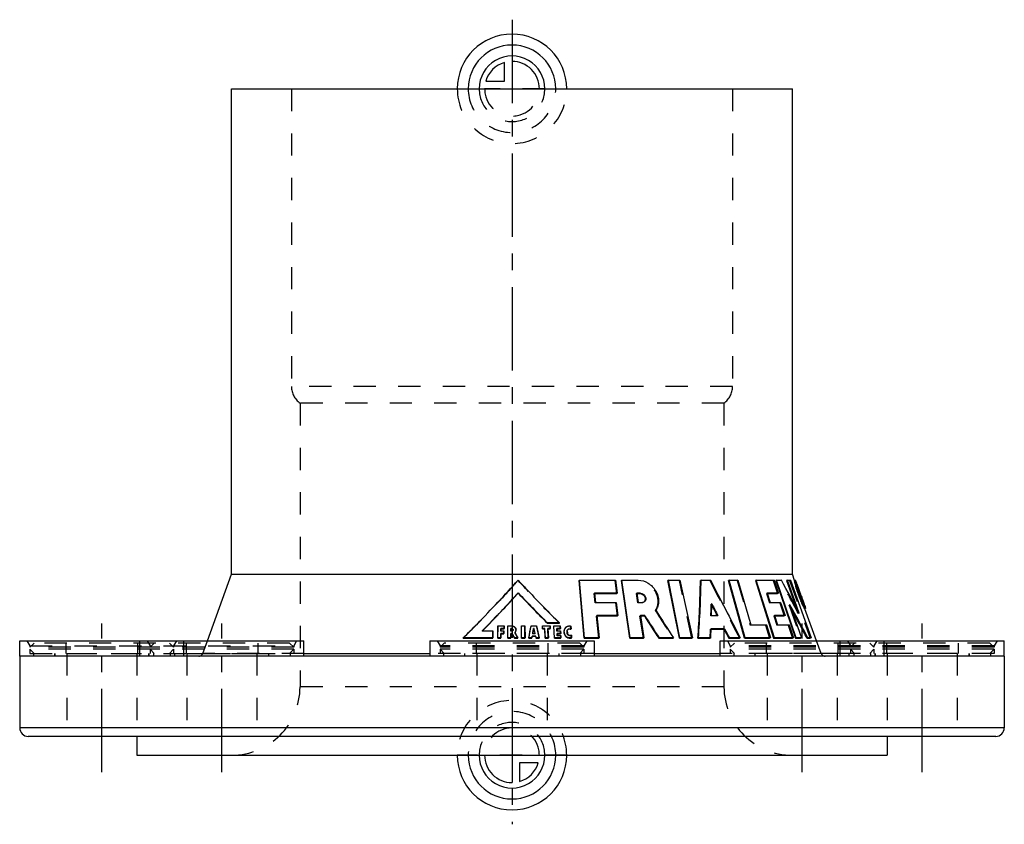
# Model space of a CAD drawing. Header units: millimetres. Extents: x 356 to 644, y 382 to 618.
import ezdxf

# ---------------------------------------------------------------- set-up
doc = ezdxf.new("R2010")
doc.units = ezdxf.units.MM
doc.header["$LTSCALE"] = 65.185185
doc.linetypes.add('CENTER', pattern=[0.6, 0.375, -0.075, 0.075, -0.075])
doc.linetypes.add('HIDDEN', pattern=[0.2, 0.1, -0.1])
for name, color, linetype in [('KOERPER', 7, 'CONTINUOUS'), ('KONST.EL_MIT_GEO', 7, 'CONTINUOUS'), ('KURVEN', 7, 'CONTINUOUS'), ('L1', 7, 'CONTINUOUS')]:
    doc.layers.add(name, color=color, linetype=linetype)

msp = doc.modelspace()

# ---------------------------------------------------------------- linework, layer by layer
at = {"layer": 'KOERPER', "color": 7, "linetype": 'Continuous'}
for p, q in [((418, 455.5), (418, 597.5)), ((418, 597.5), (582, 597.5)), ((582, 455.5), (582, 597.5)), ((410.9, 436), (418, 455.5)), ((418, 455.5), (582, 455.5)), ((582.67, 453.67), (582, 455.5)), ((519.76, 453.72), (519.69, 453.63)), ((521.15, 436.71), (519.69, 453.63)), ((532.14, 453.72), (532.04, 453.62)), ((534.42, 436.71), (532.04, 453.62)), ((545.73, 453.72), (545.58, 453.62)), ((548.97, 436.71), (545.58, 453.62)), ((555.31, 453.72), (555.12, 453.62)), ((563.51, 453.72), (563.3, 453.62)), ((568.01, 436.71), (563.3, 453.62)), ((571.44, 453.72), (571.2, 453.62)), ((571.2, 453.62), (576.51, 436.71)), ((577.41, 453.72), (577.16, 453.63)), ((577.16, 453.63), (582.91, 436.71)), ((580.57, 453.72), (580.33, 453.63)), ((580.33, 453.63), (583.13, 445.69)), ((501.79, 449.93), (501.8, 450.03)), ((524.13, 449.8), (530.64, 449.79)), ((530.74, 449.89), (530.64, 449.79)), ((536.52, 449.79), (537.43, 449.79)), ((537.55, 449.89), (537.43, 449.79)), ((574.71, 449.79), (577.69, 449.8)), ((577.93, 449.89), (577.69, 449.8)), ((583.46, 451.81), (583.37, 451.78)), ((583.75, 449.49), (583.76, 449.45)), ((585.08, 447.34), (585, 447.31)), ((589.1, 436), (585.69, 445.37)), ((510.34, 441.12), (510.37, 441.21)), ((510.34, 441.12), (513.88, 441.12)), ((513.88, 441.12), (513.92, 441.21)), ((524.82, 443.25), (530.84, 443.25)), ((530.94, 443.35), (530.84, 443.25)), ((537.55, 443.25), (538.74, 443.25)), ((538.86, 443.35), (538.74, 443.25)), ((576.82, 443.25), (579.61, 443.25)), ((579.86, 443.35), (579.61, 443.25)), ((494.43, 438.83), (494.42, 438.92)), ((496.74, 436.72), (496.76, 438.06)), ((496.76, 438.06), (496.75, 438.15)), ((496.76, 438.06), (497.63, 438.06)), ((496.77, 439.46), (496.77, 439.55)), ((496.77, 439.46), (497.72, 439.46)), ((497.64, 438.83), (497.63, 438.92)), ((497.63, 438.06), (497.63, 438.15)), ((497.72, 439.46), (497.71, 439.55)), ((499.68, 438.06), (499.68, 438.15)), ((499.68, 438.06), (500, 438.06)), ((499.68, 436.72), (499.68, 438.06)), ((499.69, 439.46), (499.94, 439.46)), ((499.94, 439.46), (499.94, 439.55)), ((500, 438.06), (500, 438.15)), ((502.76, 440.23), (502.77, 440.32)), ((506.31, 439.46), (506.43, 439.46)), ((506.43, 439.46), (506.53, 438.99)), ((506.44, 439.53), (506.45, 439.55)), ((508.9, 440.23), (508.93, 440.32)), ((508.93, 439.46), (508.9, 440.23)), ((508.93, 439.46), (508.95, 439.55)), ((508.93, 439.46), (509.62, 439.46)), ((509.62, 439.46), (509.65, 439.55)), ((509.73, 436.71), (509.62, 439.46)), ((510.49, 439.46), (511.18, 439.46)), ((511.18, 439.46), (511.21, 439.55)), ((512.22, 440.22), (512.26, 440.32)), ((512.4, 436.71), (512.22, 440.22)), ((513.17, 439.46), (514.13, 439.46)), ((513.24, 438.05), (514.21, 438.05)), ((514.13, 439.46), (514.17, 439.55)), ((514.21, 438.05), (514.25, 438.15)), ((515.25, 438.79), (515.29, 438.88)), ((515.29, 438.15), (515.25, 438.79)), ((515.29, 438.15), (515.33, 438.24)), ((517.22, 439.36), (517.27, 439.45)), ((558.25, 439.42), (561.99, 439.42)), ((562.19, 439.52), (561.99, 439.42)), ((356, 431.5), (356, 436)), ((356, 436), (439.15, 436)), ((391.15, 431.5), (391.15, 436)), ((439.15, 431.5), (439.15, 436)), ((476, 436), (524, 436)), ((476, 436), (476, 431.5)), ((485.75, 436.72), (485.71, 436.81)), ((485.75, 436.72), (494.38, 436.72)), ((494.38, 436.72), (494.37, 436.81)), ((495.85, 436.72), (495.84, 436.81)), ((495.85, 436.72), (496.74, 436.72)), ((496.74, 436.72), (496.73, 436.81)), ((498.8, 436.72), (498.79, 436.81)), ((498.8, 436.72), (499.68, 436.72)), ((499.68, 436.72), (499.68, 436.81)), ((500.72, 436.72), (500.72, 436.81)), ((500.72, 436.72), (501.69, 436.72)), ((501.69, 436.72), (501.7, 436.81)), ((502.8, 436.72), (502.81, 436.81)), ((502.8, 436.72), (503.8, 436.72)), ((503.8, 436.72), (503.81, 436.81)), ((504.9, 436.72), (504.92, 436.81)), ((504.9, 436.72), (505.8, 436.72)), ((505.8, 436.72), (505.91, 437.29)), ((505.8, 436.72), (505.81, 436.81)), ((505.91, 437.29), (505.92, 437.38)), ((505.91, 437.29), (506.91, 437.29)), ((506.91, 437.29), (506.93, 437.38)), ((506.91, 437.29), (507.04, 436.72)), ((507.04, 436.72), (507.06, 436.81)), ((507.04, 436.72), (507.93, 436.72)), ((507.93, 436.72), (507.95, 436.81)), ((509.73, 436.71), (509.76, 436.81)), ((509.73, 436.71), (510.61, 436.71)), ((510.61, 436.71), (510.64, 436.81)), ((512.4, 436.71), (512.43, 436.81)), ((512.4, 436.71), (514.29, 436.71)), ((514.29, 436.71), (514.33, 436.81)), ((517.4, 436.76), (517.45, 436.85)), ((521.22, 436.81), (521.15, 436.71)), ((521.15, 436.71), (525.42, 436.71)), ((524, 436), (524, 431.5)), ((525.49, 436.81), (525.42, 436.71)), ((534.53, 436.81), (534.42, 436.71)), ((534.42, 436.71), (538.45, 436.71)), ((538.57, 436.81), (538.45, 436.71)), ((543.05, 436.81), (542.92, 436.71)), ((542.92, 436.71), (547.12, 436.71)), ((547.26, 436.81), (547.12, 436.71)), ((549.13, 436.81), (548.97, 436.71)), ((548.97, 436.71), (552.6, 436.71)), ((552.76, 436.81), (552.6, 436.71)), ((554.53, 436.81), (554.36, 436.71)), ((554.36, 436.71), (557.96, 436.71)), ((558.14, 436.81), (557.96, 436.71)), ((560.85, 436), (644, 436)), ((560.85, 431.5), (560.85, 436)), ((563.61, 436.81), (563.41, 436.71)), ((563.41, 436.71), (566.57, 436.71)), ((566.78, 436.81), (566.57, 436.71)), ((568.23, 436.81), (568.01, 436.71)), ((568.01, 436.71), (575.36, 436.71)), ((575.6, 436.81), (575.36, 436.71)), ((576.74, 436.81), (576.51, 436.71)), ((576.51, 436.71), (582.09, 436.71)), ((582.33, 436.81), (582.09, 436.71)), ((583.15, 436.81), (582.91, 436.71)), ((582.91, 436.71), (584.39, 436.71)), ((584.64, 436.81), (584.39, 436.71)), ((586.56, 436.81), (586.31, 436.72)), ((586.31, 436.72), (587.25, 436.72)), ((587.49, 436.81), (587.25, 436.72)), ((608.85, 431.5), (608.85, 436)), ((644, 431.5), (644, 436))]:
    msp.add_line(p, q, dxfattribs=at)
at = {"layer": 'KOERPER', "color": 8, "linetype": 'HIDDEN'}
for p, q in [((501.77, 453.63), (501.77, 453.72)), ((530.13, 453.62), (519.69, 453.63)), ((530.23, 453.72), (530.13, 453.62)), ((530.64, 449.79), (530.13, 453.62)), ((536.81, 453.62), (532.04, 453.62)), ((536.93, 453.72), (536.81, 453.62)), ((548.95, 453.62), (545.58, 453.62)), ((549.12, 453.72), (548.95, 453.62)), ((552.6, 436.71), (548.95, 453.62)), ((557.9, 453.62), (555.12, 453.62)), ((558.09, 453.72), (557.9, 453.62)), ((565.86, 453.62), (563.3, 453.62)), ((566.08, 453.72), (565.86, 453.62)), ((565.86, 453.62), (569.66, 440.54)), ((576.4, 453.63), (571.2, 453.62)), ((576.64, 453.72), (576.4, 453.63)), ((576.4, 453.63), (577.69, 449.8)), ((578.54, 453.63), (577.16, 453.63)), ((578.79, 453.72), (578.54, 453.63)), ((581.2, 453.63), (580.33, 453.63)), ((581.45, 453.72), (581.2, 453.63)), ((581.2, 453.63), (587.25, 436.72)), ((583.54, 451.26), (582.67, 453.67)), ((524.13, 449.89), (524.06, 449.8)), ((524.06, 449.8), (524.13, 449.8)), ((524.34, 447.08), (524.06, 449.8)), ((536.51, 449.89), (536.39, 449.79)), ((536.39, 449.79), (536.52, 449.79)), ((536.82, 447.08), (536.39, 449.79)), ((574.68, 449.89), (574.44, 449.79)), ((574.44, 449.79), (574.71, 449.79)), ((574.44, 449.79), (575.31, 447.08)), ((583.37, 451.78), (583.22, 451.72)), ((583.28, 451.72), (583.22, 451.72)), ((583.22, 451.72), (584.84, 447.25)), ((583.51, 451.81), (583.28, 451.72)), ((583.75, 451.17), (583.49, 451.08)), ((583.49, 451.08), (583.51, 451.08)), ((583.49, 451.08), (583.96, 449.81)), ((584.19, 449.49), (583.54, 451.27)), ((583.9, 450.85), (583.64, 450.76)), ((583.64, 450.76), (583.87, 450.13)), ((583.66, 450.92), (583.77, 450.64)), ((583.67, 450.77), (583.9, 450.13)), ((583.77, 450.64), (583.87, 450.35)), ((583.87, 450.35), (583.97, 450.07)), ((584.14, 450.21), (583.87, 450.13)), ((584.21, 449.89), (583.96, 449.81)), ((583.97, 449.81), (583.96, 449.81)), ((583.97, 450.07), (584.06, 449.84)), ((584.06, 449.84), (584.08, 449.78)), ((584.08, 449.78), (584.15, 449.6)), ((584.15, 449.6), (584.19, 449.49)), ((584.39, 449.47), (584.16, 449.39)), ((584.84, 447.7), (584.19, 449.49)), ((584.19, 449.49), (584.29, 449.2)), ((524.42, 447.18), (524.34, 447.08)), ((530.34, 447.08), (524.34, 447.08)), ((530.44, 447.18), (530.34, 447.08)), ((530.84, 443.25), (530.34, 447.08)), ((536.94, 447.18), (536.82, 447.08)), ((537.87, 447.08), (536.82, 447.08)), ((537.99, 447.18), (537.87, 447.08)), ((558.45, 446.78), (558.25, 446.68)), ((558.25, 446.68), (558.45, 446.3)), ((575.55, 447.18), (575.31, 447.08)), ((578.33, 447.08), (575.31, 447.08)), ((578.57, 447.18), (578.33, 447.08)), ((578.33, 447.08), (579.61, 443.25)), ((581.29, 446.5), (581.04, 446.4)), ((581.04, 446.4), (584.39, 436.71)), ((581.04, 446.4), (581.06, 446.37)), ((584.44, 449.26), (584.19, 449.17)), ((584.19, 449.17), (584.21, 449.17)), ((584.19, 449.17), (584.88, 447.25)), ((584.21, 449.17), (584.33, 448.85)), ((584.29, 449.2), (584.4, 448.91)), ((584.33, 448.85), (584.45, 448.53)), ((584.4, 448.91), (584.5, 448.62)), ((584.45, 448.53), (584.68, 447.89)), ((584.68, 447.89), (584.86, 447.41)), ((585.69, 445.37), (584.84, 447.71)), ((585, 447.31), (584.84, 447.25)), ((584.84, 447.25), (584.88, 447.25)), ((584.86, 447.41), (584.92, 447.25)), ((585.12, 447.34), (584.88, 447.25)), ((585.19, 447.34), (584.92, 447.25)), ((584.92, 447.25), (584.95, 447.25)), ((542.05, 444.94), (541.91, 444.84)), ((583.13, 445.69), (583.75, 443.94)), ((584, 444.04), (583.75, 443.94)), ((524.81, 443.35), (524.74, 443.25)), ((524.74, 443.25), (524.82, 443.25)), ((525.42, 436.71), (524.74, 443.25)), ((537.54, 443.35), (537.42, 443.25)), ((537.42, 443.25), (537.55, 443.25)), ((538.45, 436.71), (537.42, 443.25)), ((558.38, 443.35), (558.19, 443.25)), ((560.01, 443.25), (558.19, 443.25)), ((559.96, 443.35), (560.01, 443.25)), ((560.21, 443.35), (560.01, 443.25)), ((576.79, 443.35), (576.55, 443.25)), ((576.55, 443.25), (576.82, 443.25)), ((576.55, 443.25), (577.42, 440.54)), ((491.34, 438.83), (491.32, 438.92)), ((491.34, 438.83), (491.37, 438.86)), ((494.43, 438.83), (491.34, 438.83)), ((491.37, 438.86), (491.43, 438.92)), ((494.38, 436.72), (494.43, 438.83)), ((495.85, 436.72), (495.91, 440.23)), ((495.91, 440.23), (495.9, 440.32)), ((497.73, 440.23), (495.91, 440.23)), ((496.77, 438.83), (496.76, 438.92)), ((496.77, 438.83), (496.77, 439.46)), ((497.64, 438.83), (496.77, 438.83)), ((497.63, 438.06), (497.64, 438.83)), ((497.73, 440.23), (497.72, 440.32)), ((497.72, 439.46), (497.73, 440.23)), ((498.8, 436.72), (498.82, 440.23)), ((498.82, 440.23), (498.81, 440.32)), ((499.94, 440.23), (498.82, 440.23)), ((499.69, 439.46), (499.68, 439.55)), ((499.68, 438.82), (499.69, 439.46)), ((499.68, 438.82), (499.68, 438.92)), ((499.94, 438.82), (499.68, 438.82)), ((499.94, 440.23), (499.94, 440.32)), ((499.94, 438.82), (499.94, 438.92)), ((500.8, 438.36), (500.81, 438.45)), ((503.75, 440.23), (502.76, 440.23)), ((502.8, 436.72), (502.76, 440.23)), ((503.75, 440.23), (503.76, 440.32)), ((503.8, 436.72), (503.75, 440.23)), ((505.56, 440.23), (505.58, 440.32)), ((507.14, 440.23), (505.56, 440.23)), ((506.05, 438.06), (506.07, 438.15)), ((506.74, 438.06), (506.05, 438.06)), ((506.31, 439.46), (506.32, 439.55)), ((506.43, 439.46), (506.44, 439.53)), ((506.72, 438.14), (506.74, 438.06)), ((506.74, 438.06), (506.76, 438.15)), ((507.14, 440.23), (507.16, 440.32)), ((511.14, 440.22), (508.9, 440.23)), ((510.49, 439.46), (510.52, 439.55)), ((510.61, 436.71), (510.49, 439.46)), ((511.14, 440.22), (511.17, 440.32)), ((511.18, 439.46), (511.14, 440.22)), ((514.09, 440.22), (512.22, 440.22)), ((513.12, 439.46), (513.16, 439.55)), ((513.12, 439.46), (513.17, 439.46)), ((513.16, 438.82), (513.12, 439.46)), ((513.16, 438.82), (513.2, 438.92)), ((514.17, 438.82), (513.16, 438.82)), ((513.2, 438.05), (513.24, 438.15)), ((513.2, 438.05), (513.24, 438.05)), ((513.23, 437.48), (513.2, 438.05)), ((514.09, 440.22), (514.13, 440.32)), ((514.13, 439.46), (514.09, 440.22)), ((514.17, 438.82), (514.21, 438.92)), ((514.21, 438.05), (514.17, 438.82)), ((516.11, 438.79), (516.16, 438.88)), ((516.15, 438.15), (516.11, 438.79)), ((516.15, 438.15), (516.2, 438.24)), ((517.16, 440.18), (517.21, 440.28)), ((517.22, 439.36), (517.16, 440.18)), ((558.26, 439.52), (558.07, 439.42)), ((558.07, 439.42), (558.25, 439.42)), ((569.88, 440.64), (569.66, 440.54)), ((574.18, 440.54), (569.66, 440.54)), ((574.41, 440.64), (574.18, 440.54)), ((574.18, 440.54), (575.36, 436.71)), ((577.66, 440.64), (577.42, 440.54)), ((580.8, 440.54), (577.42, 440.54)), ((581.05, 440.64), (580.8, 440.54)), ((580.8, 440.54), (582.09, 436.71)), ((404, 431.5), (404, 436)), ((409.55, 432.29), (410.9, 436)), ((513.23, 437.48), (513.27, 437.57)), ((514.25, 437.48), (513.23, 437.48)), ((514.25, 437.48), (514.29, 437.57)), ((514.29, 436.71), (514.25, 437.48)), ((517.34, 437.58), (517.39, 437.67)), ((517.4, 436.76), (517.34, 437.58)), ((590.45, 432.29), (589.1, 436)), ((596, 431.5), (596, 436)), ((366.25, 431.5), (366.25, 432.3)), ((369.75, 432.3), (390.25, 432.3)), ((393.75, 431.5), (393.75, 432.3)), ((401.4, 431.5), (401.4, 432.3)), ((404.9, 432.3), (425.4, 432.3)), ((428.9, 431.5), (428.9, 432.3)), ((486.25, 431.5), (486.25, 432.3)), ((510.25, 432.3), (489.75, 432.3)), ((513.75, 431.5), (513.75, 432.3)), ((571.1, 431.5), (571.1, 432.3)), ((595.1, 432.3), (574.6, 432.3)), ((598.6, 431.5), (598.6, 432.3)), ((606.25, 431.5), (606.25, 432.3)), ((630.25, 432.3), (609.75, 432.3)), ((633.75, 431.5), (633.75, 432.3)), ((439.15, 431.5), (366.25, 431.5)), ((524, 431.5), (476, 431.5)), ((633.75, 431.5), (560.85, 431.5))]:
    msp.add_line(p, q, dxfattribs=at)
for centre, radius, start, end in [((275.87, 653.33), 301.5, 318.0185, 318.5226), ((1811.44, 1085.77), 1403.92, 206.76144, 207.5372), ((242.16, 266.37), 384.99, 27.4666, 29.1035), ((569.61, 446.64), 14.66, 21.7472, 22.4597), ((561.58, 443.43), 23.3, 21.254, 21.7587), ((553.07, 440.11), 32.44, 21.0586, 21.268), ((545.83, 437.32), 40.2, 20.9045, 21.0602), ((532.27, 432.15), 54.7, 20.6171, 20.8971), ((507.77, 422.93), 80.89, 20.445, 20.6218), ((475.74, 410.99), 115.07, 20.3054, 20.4463), ((576.39, 448.13), 7.72, 19.9839, 20.4513), ((537.96, 448.11), 1.01, 308.7732, 315.5451), ((254.62, 450.74), 303.66, 358.5855, 359.2324), ((393.2, 379.49), 203.41, 19.7024, 19.8705), ((486.46, 412.9), 104.35, 19.4472, 19.6904), ((530.97, 428.63), 57.14, 19.0557, 19.437), ((554.28, 436.69), 32.48, 18.6825, 19.0354), ((564.93, 440.29), 21.23, 18.1462, 18.6911), ((1194.54, 856.92), 771.84, 212.26868, 212.98529), ((211.05, 238.41), 424.44, 29.1402, 29.3382), ((499.94, 438.86), 1.37, 87.5123, 89.9759), ((500.01, 439.15), 0.288, 0.2903, 10.8827), ((500.07, 439.23), 1.14, 310.2039, 312.5572), ((797.38, 597.64), 336.64, 208.2382, 208.5566), ((-82.19, 549.13), 597.76, 349.1601, 349.50249), ((-78.95, 546.46), 594.95, 349.5036, 349.63948), ((1180.62, 589.18), 689.76, 192.4712, 192.77005), ((516.56, 438.84), 1.31, 154.5233, 159.8468), ((516.73, 438.81), 0.626, 148.5796, 153.4968), ((259.1, 450.61), 299.18, 357.3364, 357.8563)]:
    msp.add_arc(centre, radius, start, end, dxfattribs=at)
at = {"layer": 'KOERPER', "color": 7, "linetype": 'Continuous'}
for centre, radius, start, end in [((253.93, 458.78), 301.24, 355.7982, 359.019), ((272.66, 655.82), 308.04, 317.5621, 318.0587), ((766.39, 698.04), 362.72, 223.158, 225.0982), ((612.7, 460.58), 30.98, 196.0461, 196.5177), ((616.23, 461.63), 34.67, 196.5163, 196.9614), ((619.13, 462.51), 37.7, 196.9603, 197.3864), ((621.33, 463.2), 40, 197.3856, 197.8041), ((622.87, 463.69), 41.62, 197.8034, 198.2213), ((624.23, 464.14), 43.05, 198.2229, 199.6035), ((623.67, 463.94), 42.46, 199.5991, 199.9057), ((624.67, 464.31), 43.52, 199.9568, 200.7686), ((232.94, 692.65), 362.21, 315.532, 317.5033), ((625.21, 464.51), 44.1, 200.7647, 201.1795), ((624.43, 464.21), 43.26, 201.1782, 202.4142), ((620.19, 462.46), 38.68, 202.4213, 203.3308), ((615.04, 460.25), 33.08, 203.3469, 203.7419), ((1634.21, 996.64), 1208.37, 207.0935, 207.25042), ((250.23, 260.15), 379.64, 27.7158, 29.1527), ((1124.74, 812.95), 692.88, 212.24734, 212.88933), ((792.65, 594.45), 331.82, 208.1214, 208.3835), ((1771.58, 1067.7), 1363.02, 207.4481, 207.57667)]:
    msp.add_arc(centre, radius, start, end, dxfattribs=at)
at = {"layer": 'KOERPER', "color": 8, "linetype": 'HIDDEN'}
for points, knots in [([(513.88, 441.12), (512.84, 442.15), (508.73, 446.25), (504.71, 450.44), (501.77, 453.63)], [0, 0, 0, 0, 0.251871, 1, 1, 1, 1]), ([(541.91, 444.84), (542.19, 445.2), (542.62, 446.06), (542.82, 447.52), (542.58, 449.04), (541.94, 450.51), (540.96, 451.8), (539.36, 453.12), (537.8, 453.62), (536.81, 453.62)], [0, 0, 0, 0, 0.112558, 0.231552, 0.357867, 0.489328, 0.622422, 0.753689, 1, 1, 1, 1]), ([(583.54, 451.27), (583.42, 451.6), (583.25, 452.07), (583.03, 452.65), (582.9, 453), (582.79, 453.27), (582.69, 453.48), (582.64, 453.57), (582.59, 453.65), (582.58, 453.64)], [0, 0, 0, 0, 0.410571, 0.582526, 0.727547, 0.843225, 0.927728, 0.979748, 1, 1, 1, 1]), ([(583.85, 449.49), (583.7, 449.89), (583.5, 450.48), (583.27, 451.23), (583.13, 451.7), (583.02, 452.09), (582.95, 452.38), (582.92, 452.57), (582.91, 452.65), (582.92, 452.68), (582.93, 452.68)], [0, 0, 0, 0, 0.385518, 0.557976, 0.70855, 0.83131, 0.922114, 0.978474, 0.99335, 1, 1, 1, 1]), ([(582.93, 452.68), (582.94, 452.68), (582.97, 452.63), (583.01, 452.56), (583.08, 452.42), (583.13, 452.3), (583.16, 452.24)], [0, 0, 0, 0, 0.074958, 0.265672, 0.575359, 1, 1, 1, 1]), ([(500, 451.65), (498.86, 450.39), (494.22, 445.31), (489.42, 440.38), (485.75, 436.72)], [0, 0, 0, 0, 0.247566, 1, 1, 1, 1]), ([(583.67, 450.77), (583.62, 450.89), (583.54, 451.12), (583.44, 451.38), (583.37, 451.55), (583.33, 451.64), (583.3, 451.69), (583.29, 451.72), (583.28, 451.72)], [0, 0, 0, 0, 0.379896, 0.702029, 0.825376, 0.91742, 0.976212, 1, 1, 1, 1]), ([(583.51, 451.08), (583.52, 451.08), (583.53, 451.05), (583.55, 451.01), (583.58, 450.92), (583.61, 450.86), (583.62, 450.82)], [0, 0, 0, 0, 0.079312, 0.288438, 0.606697, 1, 1, 1, 1]), ([(585.25, 446.3), (585.25, 446.29), (585.22, 446.32), (585.19, 446.35), (585.15, 446.43), (585.07, 446.57), (584.94, 446.83), (584.76, 447.22), (584.55, 447.7), (584.23, 448.46), (584, 449.07), (583.85, 449.49)], [0, 0, 0, 0, 0.006525, 0.021278, 0.044932, 0.077426, 0.16818, 0.291264, 0.442716, 0.616089, 1, 1, 1, 1]), ([(583.87, 450.13), (583.9, 450.06), (583.93, 449.95), (583.97, 449.85), (583.97, 449.81)], [0, 0, 0, 0, 0.656285, 1, 1, 1, 1]), ([(584.16, 449.39), (584.14, 449.44), (584.06, 449.68), (583.97, 449.93), (583.9, 450.13)], [0, 0, 0, 0, 0.201458, 1, 1, 1, 1]), ([(538.59, 447.33), (538.44, 447.21), (538.19, 447.1), (537.93, 447.08), (537.87, 447.08)], [0, 0, 0, 0, 0.741424, 1, 1, 1, 1]), ([(585.6, 445.34), (585.62, 445.34), (585.61, 445.42), (585.59, 445.53), (585.53, 445.74), (585.44, 446), (585.33, 446.34), (585.12, 446.92), (584.96, 447.38), (584.84, 447.7)], [0, 0, 0, 0, 0.019724, 0.070534, 0.153503, 0.267872, 0.412301, 0.584756, 1, 1, 1, 1]), ([(585.1, 446.9), (585.13, 446.82), (585.18, 446.68), (585.24, 446.48), (585.25, 446.38), (585.27, 446.3), (585.25, 446.3)], [0, 0, 0, 0, 0.426879, 0.737482, 0.927835, 1, 1, 1, 1]), ([(500.3, 439.15), (500.3, 439.06), (500.21, 438.88), (500.03, 438.82), (499.94, 438.82)], [0, 0, 0, 0, 0.487561, 1, 1, 1, 1]), ([(501.18, 439.11), (501.18, 439.25), (501.12, 439.55), (500.76, 440.04), (500.3, 440.21), (500, 440.23)], [0, 0, 0, 0, 0.244373, 0.493613, 1, 1, 1, 1]), ([(517.16, 440.18), (516.82, 440.26), (516.08, 440.22), (515.52, 439.71), (515.37, 439.41)], [0, 0, 0, 0, 0.511992, 1, 1, 1, 1]), ([(517.34, 437.58), (517.13, 437.45), (516.55, 437.43), (516.17, 437.9), (516.15, 438.15)], [0, 0, 0, 0, 0.502144, 1, 1, 1, 1])]:
    msp.add_open_spline(points, degree=3, knots=knots, dxfattribs=at)
at = {"layer": 'KOERPER', "color": 7, "linetype": 'Continuous'}
for points, knots in [([(582.58, 453.64), (582.56, 453.63), (582.56, 453.56), (582.57, 453.46), (582.61, 453.26), (582.64, 453.12), (582.66, 453.03)], [0, 0, 0, 0, 0.078001, 0.269786, 0.578372, 1, 1, 1, 1]), ([(582.66, 453.03), (582.67, 452.96), (582.75, 452.62), (582.85, 452.28), (582.92, 452.02)], [0, 0, 0, 0, 0.208787, 1, 1, 1, 1]), ([(537.43, 449.79), (537.7, 449.79), (538.27, 449.61), (538.86, 448.96), (539.08, 448.12), (538.86, 447.59), (538.68, 447.41)], [0, 0, 0, 0, 0.250154, 0.515509, 0.770401, 1, 1, 1, 1]), ([(584.77, 446.94), (584.8, 446.86), (584.92, 446.58), (585.05, 446.3), (585.15, 446.1)], [0, 0, 0, 0, 0.277848, 1, 1, 1, 1]), ([(585.15, 446.1), (585.21, 445.99), (585.3, 445.79), (585.43, 445.55), (585.53, 445.41), (585.57, 445.35), (585.6, 445.33), (585.6, 445.34)], [0, 0, 0, 0, 0.4232, 0.732772, 0.92419, 0.97541, 1, 1, 1, 1]), ([(499.94, 439.46), (500.02, 439.46), (500.18, 439.42), (500.28, 439.27), (500.3, 439.2)], [0, 0, 0, 0, 0.511883, 1, 1, 1, 1]), ([(515.29, 438.15), (515.3, 437.92), (515.47, 437.46), (516.16, 436.79), (516.95, 436.65), (517.4, 436.76)], [0, 0, 0, 0, 0.246103, 0.500715, 1, 1, 1, 1]), ([(516.49, 439.39), (516.66, 439.46), (516.93, 439.48), (517.16, 439.39), (517.22, 439.36)], [0, 0, 0, 0, 0.743066, 1, 1, 1, 1])]:
    msp.add_open_spline(points, degree=3, knots=knots, dxfattribs=at)
at = {"layer": 'KOERPER', "color": 8, "linetype": 'HIDDEN'}
for points in [[(584.95, 447.25), (584.69, 447.97), (584.42, 448.68), (584.16, 449.39)], [(501.1, 438.76), (501.15, 438.87), (501.17, 438.99), (501.18, 439.11)], [(515.32, 439.3), (515.27, 439.13), (515.24, 438.96), (515.25, 438.79)], [(516.11, 438.79), (516.1, 438.89), (516.13, 439), (516.17, 439.09)], [(516.2, 439.13), (516.27, 439.24), (516.37, 439.33), (516.49, 439.39)]]:
    msp.add_open_spline(points, degree=3, dxfattribs=at)
at = {"layer": 'KOERPER', "color": 7, "linetype": 'Continuous'}
for points in [[(500.84, 438.39), (500.95, 438.49), (501.04, 438.62), (501.1, 438.76)], [(506.53, 438.99), (506.59, 438.71), (506.66, 438.42), (506.72, 438.14)]]:
    msp.add_open_spline(points, degree=3, dxfattribs=at)
at = {"layer": 'KONST.EL_MIT_GEO', "color": 8, "linetype": 'HIDDEN'}
for p, q in [((435.5, 597.5), (435.5, 510.37)), ((435.5, 597.5), (564.5, 597.5)), ((564.5, 597.5), (564.5, 510.37)), ((564.5, 510.37), (435.5, 510.37)), ((438, 505.5), (438, 422.5)), ((562, 505.5), (438, 505.5)), ((562, 505.5), (562, 422.5)), ((583.16, 452.77), (582.93, 452.68)), ((583.46, 451.81), (583.51, 451.81)), ((583.59, 451.86), (583.67, 451.62)), ((585.16, 447.53), (583.67, 451.62)), ((583.67, 451.62), (584.42, 449.57)), ((583.9, 450.85), (584.14, 450.21)), ((584.42, 449.57), (585.16, 447.53)), ((538.59, 447.33), (538.72, 447.43)), ((584.48, 449.23), (584.57, 449)), ((584.57, 449), (584.66, 448.76)), ((584.66, 448.76), (584.75, 448.52)), ((584.75, 448.52), (584.92, 448.05)), ((584.92, 448.05), (585.01, 447.81)), ((585.01, 447.81), (585.12, 447.51)), ((585.12, 447.34), (585.09, 447.34)), ((585.12, 447.51), (585.19, 447.34)), ((585.16, 447.53), (585.22, 447.37)), ((585.19, 447.34), (585.16, 447.34)), ((585.22, 447.37), (585.27, 447.24)), ((585.25, 446.3), (585.49, 446.38)), ((500.3, 439.15), (500.3, 439.24)), ((501.18, 439.11), (501.18, 439.2)), ((506.05, 438.07), (506.07, 438.15)), ((515.42, 439.5), (515.37, 439.41)), ((516.22, 439.18), (516.17, 439.09)), ((358.13, 436), (359, 434.5)), ((358.13, 436), (437.01, 436)), ((360.2, 435.3), (359, 434.1)), ((434.95, 435.3), (360.2, 435.3)), ((369.5, 435.3), (369.5, 432.3)), ((390.5, 435.3), (390.5, 432.3)), ((393.28, 436), (394.15, 434.5)), ((395.35, 435.3), (394.15, 434.1)), ((399.8, 435.3), (401, 434.1)), ((401.87, 436), (401, 434.5)), ((404.65, 435.3), (404.65, 432.3)), ((425.65, 435.3), (425.65, 432.3)), ((434.95, 435.3), (436.15, 434.1)), ((437.01, 436), (436.15, 434.5)), ((478.13, 436), (521.87, 436)), ((478.13, 436), (479, 434.5)), ((480.2, 435.3), (479, 434.1)), ((519.8, 435.3), (480.2, 435.3)), ((489.5, 435.3), (489.5, 432.3)), ((510.5, 435.3), (510.5, 432.3)), ((519.8, 435.3), (521, 434.1)), ((521.87, 436), (521, 434.5)), ((562.99, 436), (641.87, 436)), ((562.99, 436), (563.85, 434.5)), ((565.05, 435.3), (563.85, 434.1)), ((639.8, 435.3), (565.05, 435.3)), ((574.35, 435.3), (574.35, 432.3)), ((595.35, 435.3), (595.35, 432.3)), ((598.13, 436), (599, 434.5)), ((600.2, 435.3), (599, 434.1)), ((604.65, 435.3), (605.85, 434.1)), ((606.72, 436), (605.85, 434.5)), ((609.5, 435.3), (609.5, 432.3)), ((630.5, 435.3), (630.5, 432.3)), ((639.8, 435.3), (641, 434.1)), ((641.87, 436), (641, 434.5)), ((359, 434.5), (359, 434.1)), ((359, 434.5), (436.15, 434.5)), ((436.15, 434.1), (359, 434.1)), ((359, 433.5), (360.2, 432.3)), ((359, 433.5), (359, 432.3)), ((436.15, 433.5), (359, 433.5)), ((359, 432.3), (436.15, 432.3)), ((360, 432.3), (360, 431.5)), ((366.25, 432.3), (366.25, 431.5)), ((369.75, 432.3), (369.75, 408)), ((390.25, 432.3), (390.25, 408)), ((393.75, 432.3), (393.75, 431.5)), ((394.15, 434.5), (394.15, 434.1)), ((394.15, 433.5), (395.35, 432.3)), ((394.15, 433.5), (394.15, 432.3)), ((395.15, 432.3), (395.15, 431.5)), ((401, 433.5), (399.8, 432.3)), ((400, 432.3), (400, 431.5)), ((401, 434.5), (401, 434.1)), ((401, 433.5), (401, 432.3)), ((404.9, 432.3), (404.9, 408)), ((439.15, 432.29), (409.55, 432.29)), ((425.4, 432.3), (425.4, 408)), ((436.15, 433.5), (434.95, 432.3)), ((435.15, 432.3), (435.15, 431.5)), ((436.15, 434.5), (436.15, 434.1)), ((436.15, 433.5), (436.15, 432.3)), ((524, 432.29), (476, 432.29)), ((521, 434.5), (479, 434.5)), ((479, 434.5), (479, 434.1)), ((521, 434.1), (479, 434.1)), ((521, 433.5), (479, 433.5)), ((479, 433.5), (480.2, 432.3)), ((479, 433.5), (479, 432.3)), ((521, 432.3), (479, 432.3)), ((480, 432.3), (480, 431.5)), ((489.75, 432.3), (489.75, 408)), ((510.25, 432.3), (510.25, 408)), ((521, 433.5), (519.8, 432.3)), ((520, 432.3), (520, 431.5)), ((521, 434.5), (521, 434.1)), ((521, 433.5), (521, 432.3)), ((590.45, 432.29), (560.85, 432.29)), ((641, 434.5), (563.85, 434.5)), ((563.85, 434.5), (563.85, 434.1)), ((641, 434.1), (563.85, 434.1)), ((641, 433.5), (563.85, 433.5)), ((563.85, 433.5), (565.05, 432.3)), ((563.85, 433.5), (563.85, 432.3)), ((641, 432.3), (563.85, 432.3)), ((564.85, 432.3), (564.85, 431.5)), ((574.6, 432.3), (574.6, 408)), ((595.1, 432.3), (595.1, 408)), ((599, 434.5), (599, 434.1)), ((599, 433.5), (600.2, 432.3)), ((599, 433.5), (599, 432.3)), ((600, 432.3), (600, 431.5)), ((605.85, 433.5), (604.65, 432.3)), ((604.85, 432.3), (604.85, 431.5)), ((605.85, 434.5), (605.85, 434.1)), ((605.85, 433.5), (605.85, 432.3)), ((606.25, 432.3), (606.25, 431.5)), ((609.75, 432.3), (609.75, 408)), ((630.25, 432.3), (630.25, 408)), ((633.75, 432.3), (633.75, 431.5)), ((641, 433.5), (639.8, 432.3)), ((640, 432.3), (640, 431.5)), ((641, 434.5), (641, 434.1)), ((641, 433.5), (641, 432.3)), ((562, 422.5), (438, 422.5))]:
    msp.add_line(p, q, dxfattribs=at)
at = {"layer": 'KONST.EL_MIT_GEO', "color": 7, "linetype": 'Continuous'}
for p, q in [((519.76, 453.72), (530.23, 453.72)), ((521.22, 436.81), (519.76, 453.72)), ((530.23, 453.72), (530.74, 449.89)), ((532.14, 453.72), (536.93, 453.72)), ((534.53, 436.81), (532.14, 453.72)), ((545.73, 453.72), (549.12, 453.72)), ((549.13, 436.81), (545.73, 453.72)), ((549.12, 453.72), (552.76, 436.81)), ((555.31, 453.72), (558.09, 453.72)), ((563.51, 453.72), (566.08, 453.72)), ((568.23, 436.81), (563.51, 453.72)), ((566.08, 453.72), (569.88, 440.64)), ((571.44, 453.72), (576.64, 453.72)), ((576.74, 436.81), (571.44, 453.72)), ((576.64, 453.72), (577.93, 449.89)), ((577.41, 453.72), (578.79, 453.72)), ((583.15, 436.81), (577.41, 453.72)), ((580.57, 453.72), (581.45, 453.72)), ((584, 444.04), (580.57, 453.72)), ((581.45, 453.72), (587.49, 436.81)), ((582.81, 453.73), (582.58, 453.64)), ((530.74, 449.89), (524.13, 449.89)), ((524.13, 449.89), (524.42, 447.18)), ((537.55, 449.89), (536.51, 449.89)), ((536.51, 449.89), (536.94, 447.18)), ((577.93, 449.89), (574.68, 449.89)), ((574.68, 449.89), (575.55, 447.18)), ((585.08, 447.34), (583.46, 451.81)), ((583.51, 451.81), (583.51, 451.81)), ((583.75, 451.17), (583.73, 451.17)), ((583.73, 451.17), (584.19, 449.89)), ((584.11, 450.21), (583.88, 450.85)), ((583.9, 451), (584, 450.72)), ((584, 449.54), (583.99, 449.57)), ((584, 450.72), (584.1, 450.44)), ((584.1, 450.44), (584.21, 450.15)), ((584.19, 449.89), (584.21, 449.89)), ((584.21, 450.15), (584.31, 449.87)), ((584.31, 449.87), (584.38, 449.68)), ((584.38, 449.68), (584.42, 449.57)), ((584.39, 449.47), (584.48, 449.23)), ((584.42, 449.57), (584.52, 449.28)), ((584.52, 449.28), (584.63, 449)), ((524.42, 447.18), (530.44, 447.18)), ((530.44, 447.18), (530.94, 443.35)), ((536.94, 447.18), (537.99, 447.18)), ((558.45, 446.78), (558.43, 446.02)), ((575.55, 447.18), (578.57, 447.18)), ((578.57, 447.18), (579.86, 443.35)), ((581.29, 446.5), (584.64, 436.81)), ((584.44, 449.26), (584.43, 449.26)), ((584.43, 449.26), (585.12, 447.34)), ((584.6, 448.83), (584.44, 449.26)), ((584.92, 447.98), (584.6, 448.83)), ((584.63, 449), (584.73, 448.71)), ((585, 447.77), (584.92, 447.98)), ((585.08, 447.55), (585, 447.77)), ((585.16, 447.34), (585.08, 447.55)), ((585.09, 447.34), (585.08, 447.34)), ((585.16, 447.34), (585.16, 447.34)), ((585.6, 445.34), (585.84, 445.42)), ((513.92, 441.21), (510.37, 441.21)), ((530.94, 443.35), (524.81, 443.35)), ((524.81, 443.35), (525.49, 436.81)), ((538.86, 443.35), (537.54, 443.35)), ((537.54, 443.35), (538.57, 436.81)), ((558.38, 443.35), (560.21, 443.35)), ((579.86, 443.35), (576.79, 443.35)), ((576.79, 443.35), (577.66, 440.64)), ((491.32, 438.92), (494.42, 438.92)), ((494.42, 438.92), (494.37, 436.81)), ((495.84, 436.81), (495.9, 440.32)), ((495.9, 440.32), (497.72, 440.32)), ((496.75, 438.15), (496.73, 436.81)), ((497.63, 438.15), (496.75, 438.15)), ((496.77, 439.55), (496.76, 438.92)), ((496.76, 438.92), (497.63, 438.92)), ((497.71, 439.55), (496.77, 439.55)), ((497.63, 438.92), (497.63, 438.15)), ((497.72, 440.32), (497.71, 439.55)), ((498.79, 436.81), (498.81, 440.32)), ((498.81, 440.32), (499.94, 440.32)), ((499.94, 439.55), (499.68, 439.55)), ((499.68, 439.55), (499.68, 438.92)), ((499.68, 438.92), (499.94, 438.92)), ((500, 438.15), (499.68, 438.15)), ((499.68, 438.15), (499.68, 436.81)), ((500.81, 438.45), (501, 438.09)), ((502.77, 440.32), (503.76, 440.32)), ((502.81, 436.81), (502.77, 440.32)), ((503.76, 440.32), (503.81, 436.81)), ((505.58, 440.32), (507.16, 440.32)), ((506.08, 438.24), (506.07, 438.15)), ((506.07, 438.15), (506.76, 438.15)), ((506.18, 438.77), (506.08, 438.24)), ((506.21, 438.93), (506.18, 438.77)), ((506.27, 439.24), (506.21, 438.93)), ((506.32, 439.55), (506.27, 439.24)), ((506.45, 439.55), (506.32, 439.55)), ((506.59, 438.93), (506.45, 439.55)), ((508.93, 440.32), (511.17, 440.32)), ((508.95, 439.55), (508.93, 440.32)), ((509.65, 439.55), (508.95, 439.55)), ((509.76, 436.81), (509.65, 439.55)), ((511.21, 439.55), (510.52, 439.55)), ((510.52, 439.55), (510.64, 436.81)), ((511.17, 440.32), (511.21, 439.55)), ((512.26, 440.32), (514.13, 440.32)), ((512.43, 436.81), (512.26, 440.32)), ((514.17, 439.55), (513.16, 439.55)), ((513.16, 439.55), (513.2, 438.92)), ((513.2, 438.92), (514.21, 438.92)), ((514.25, 438.15), (513.24, 438.15)), ((513.24, 438.15), (513.27, 437.57)), ((514.13, 440.32), (514.17, 439.55)), ((514.21, 438.92), (514.25, 438.15)), ((515.33, 438.24), (515.29, 438.88)), ((516.16, 438.88), (516.2, 438.24)), ((517.21, 440.28), (517.27, 439.45)), ((558.26, 439.52), (558.24, 439.22)), ((562.19, 439.52), (558.26, 439.52)), ((569.88, 440.64), (574.41, 440.64)), ((574.41, 440.64), (575.6, 436.81)), ((577.66, 440.64), (581.05, 440.64)), ((581.05, 440.64), (582.33, 436.81)), ((494.37, 436.81), (485.71, 436.81)), ((496.73, 436.81), (495.84, 436.81)), ((499.68, 436.81), (498.79, 436.81)), ((501.7, 436.81), (500.72, 436.81)), ((503.81, 436.81), (502.81, 436.81)), ((505.81, 436.81), (504.92, 436.81)), ((505.92, 437.38), (505.81, 436.81)), ((506.93, 437.38), (505.92, 437.38)), ((507.06, 436.81), (506.93, 437.38)), ((507.95, 436.81), (507.06, 436.81)), ((510.64, 436.81), (509.76, 436.81)), ((514.33, 436.81), (512.43, 436.81)), ((513.27, 437.57), (514.29, 437.57)), ((514.29, 437.57), (514.33, 436.81)), ((517.39, 437.67), (517.45, 436.85)), ((525.49, 436.81), (521.22, 436.81)), ((538.57, 436.81), (534.53, 436.81)), ((547.26, 436.81), (543.05, 436.81)), ((552.76, 436.81), (549.13, 436.81)), ((558.14, 436.81), (554.53, 436.81)), ((566.78, 436.81), (563.61, 436.81)), ((575.6, 436.81), (568.23, 436.81)), ((582.33, 436.81), (576.74, 436.81)), ((584.64, 436.81), (583.15, 436.81)), ((587.49, 436.81), (586.56, 436.81)), ((439.15, 432.29), (476, 432.29)), ((524, 432.29), (560.85, 432.29)), ((356, 431.5), (356, 410.5)), ((644, 431.5), (356, 431.5)), ((644, 431.5), (644, 410.5)), ((644, 410.5), (356, 410.5)), ((641.5, 408), (358.5, 408)), ((390.25, 408), (390.25, 402.5)), ((609.75, 408), (609.75, 402.5)), ((390.25, 402.5), (609.75, 402.5))]:
    msp.add_line(p, q, dxfattribs=at)
at = {"layer": 'KONST.EL_MIT_GEO', "color": 2, "linetype": 'CENTER'}
for p, q in [((380, 397.5), (380, 441)), ((415.15, 397.5), (415.15, 441)), ((584.85, 397.5), (584.85, 441)), ((620, 397.5), (620, 441))]:
    msp.add_line(p, q, dxfattribs=at)
at = {"layer": 'KONST.EL_MIT_GEO', "color": 8, "linetype": 'HIDDEN'}
for centre, radius, start, end in [((441.5, 510.37), 6, 180, 234.3147), ((558.5, 510.37), 6, 305.6853, 360), ((461.1, 407.13), 130.4, 20.058, 20.2191), ((556.94, 441.05), 28.69, 20.1309, 20.5594), ((556.29, 440.81), 29.38, 19.9893, 20.1348), ((556.93, 440.32), 28.95, 19.7932, 19.9888), ((559.2, 441.13), 26.54, 19.1872, 19.8066), ((472.16, 406.25), 120.3, 19.7686, 19.9179), ((408.42, 432.7), 1.2, 270, 340), ((591.58, 432.7), 1.2, 200, 270), ((418, 422.5), 20, 270, 360), ((582, 422.5), 20, 180, 270)]:
    msp.add_arc(centre, radius, start, end, dxfattribs=at)
at = {"layer": 'KONST.EL_MIT_GEO', "color": 7, "linetype": 'Continuous'}
for centre, radius, start, end in [((256.02, 459.07), 299.34, 355.7355, 358.977), ((1820.3, 1091.27), 1414.08, 206.79837, 207.56881), ((230.08, 259.89), 398.96, 27.4877, 29.0676), ((612.68, 460.62), 30.72, 195.9063, 196.4714), ((777.61, 709.88), 378.94, 223.2928, 225.1523), ((618.93, 462.48), 37.24, 196.489, 197.4988), ((604.07, 457.65), 21.52, 195.3228, 196.5627), ((623.46, 463.91), 41.99, 197.5018, 198.4728), ((609.67, 459.31), 27.36, 196.5478, 197.0925), ((613.25, 460.4), 31.1, 197.0912, 197.6007), ((543.28, 436.38), 43.16, 20.5193, 21.1553), ((616.3, 461.37), 34.3, 197.5989, 198.0873), ((625, 464.43), 43.62, 198.4716, 198.9435), ((569.21, 445.73), 15.56, 21.2344, 21.4431), ((618.36, 462.04), 36.46, 198.0858, 198.5543), ((504.13, 421.64), 85, 20.3936, 20.5728), ((563.3, 443.44), 21.9, 20.5374, 21.2117), ((625.42, 464.57), 44.06, 198.9421, 199.4153), ((619.82, 462.53), 38, 198.554, 199.006), ((467.69, 408.09), 123.88, 20.2654, 20.3956), ((624.97, 464.41), 43.58, 199.4154, 199.5945), ((620.41, 462.73), 38.63, 199.0045, 199.4568), ((624.21, 464.14), 42.77, 199.5939, 199.9056), ((619.59, 462.44), 37.76, 199.4553, 199.9264), ((625.42, 464.58), 44.06, 199.9574, 200.8735), ((619.16, 462.29), 37.3, 199.9284, 200.101), ((620.13, 462.64), 38.33, 200.1014, 200.397), ((620.97, 462.95), 39.23, 200.3968, 200.8446), ((567.49, 444.01), 17.77, 18.3603, 19.1938), ((574.99, 446.51), 9.86, 17.8685, 18.2937), ((577.95, 447.46), 6.75, 17.3097, 17.8768), ((537.99, 448.43), 1.25, 269.9943, 277.4037), ((1638.03, 999.49), 1212.84, 207.11103, 207.2931), ((259.94, 265.47), 368.83, 27.6805, 29.3936), ((625.93, 464.77), 44.61, 200.8682, 201.3369), ((620.69, 462.85), 38.93, 200.8431, 201.2896), ((624.6, 464.25), 43.18, 201.3324, 202.2975), ((619.62, 462.43), 37.78, 201.2895, 201.7501), ((616.24, 461.07), 34.14, 201.7319, 202.7142), ((622.06, 463.21), 40.44, 202.2975, 202.7917), ((371.52, 371.56), 226.75, 19.7431, 19.8937), ((612.03, 459.31), 29.58, 202.7173, 203.241), ((616.87, 461.01), 34.8, 202.7667, 203.8492), ((608.33, 457.72), 25.55, 203.2378, 203.8108), ((472.18, 407.71), 119.79, 19.5963, 19.7303), ((595.8, 452.02), 11.79, 205.2025, 206.1306), ((572.33, 442.7), 13.7, 17.534, 18.2902), ((1197.82, 860.05), 776.12, 212.33393, 213.04707), ((255.57, 451.09), 302.9, 358.5358, 359.0402), ((1127.2, 815.49), 696.15, 212.31457, 212.95398), ((499.94, 439.33), 0.415, 270.0135, 276.4829), ((793.37, 595.41), 332.86, 208.193, 208.4551), ((797.84, 598.46), 337.39, 208.3814, 208.6287), ((-82.68, 549.68), 598.34, 349.12688, 349.469), ((1180.48, 589.63), 689.67, 192.50346, 192.80237), ((516.64, 438.92), 1.35, 144.1893, 154.402), ((259.8, 450.96), 298.68, 357.285, 357.7479), ((1779.7, 1072.88), 1372.4, 207.48406, 207.61179), ((358.5, 410.5), 2.5, 180, 270), ((641.5, 410.5), 2.5, 270, 360)]:
    msp.add_arc(centre, radius, start, end, dxfattribs=at)
for points, knots in [([(485.71, 436.81), (487.11, 438.19), (492.59, 443.71), (497.92, 449.37), (501.77, 453.72)], [0, 0, 0, 0, 0.252612, 1, 1, 1, 1]), ([(501.77, 453.72), (502.75, 452.67), (506.73, 448.42), (510.81, 444.28), (513.92, 441.21)], [0, 0, 0, 0, 0.247978, 1, 1, 1, 1]), ([(536.93, 453.72), (537.93, 453.72), (539.48, 453.22), (541.09, 451.9), (542.08, 450.62), (542.72, 449.15), (542.96, 447.62), (542.76, 446.16), (542.32, 445.3), (542.05, 444.94)], [0, 0, 0, 0, 0.246329, 0.377577, 0.510675, 0.642146, 0.768469, 0.887442, 1, 1, 1, 1]), ([(583.14, 452.2), (583.08, 452.41), (582.98, 452.78), (582.87, 453.21), (582.82, 453.47), (582.8, 453.6), (582.8, 453.67), (582.8, 453.72), (582.81, 453.73)], [0, 0, 0, 0, 0.418912, 0.731635, 0.84441, 0.926709, 0.978009, 1, 1, 1, 1]), ([(582.81, 453.73), (582.83, 453.73), (582.88, 453.64), (582.95, 453.52), (583.06, 453.26), (583.14, 453.07), (583.18, 452.95)], [0, 0, 0, 0, 0.072367, 0.263909, 0.575118, 1, 1, 1, 1]), ([(583.23, 452.33), (583.21, 452.39), (583.19, 452.49), (583.16, 452.63), (583.15, 452.71), (583.15, 452.76), (583.16, 452.77)], [0, 0, 0, 0, 0.422955, 0.731618, 0.922847, 1, 1, 1, 1]), ([(583.16, 452.77), (583.18, 452.77), (583.21, 452.72), (583.25, 452.65), (583.32, 452.5), (583.36, 452.39), (583.39, 452.33)], [0, 0, 0, 0, 0.074385, 0.264993, 0.574846, 1, 1, 1, 1]), ([(583.18, 452.95), (583.2, 452.9), (583.3, 452.65), (583.39, 452.4), (583.46, 452.2)], [0, 0, 0, 0, 0.222823, 1, 1, 1, 1]), ([(583.32, 451.96), (583.31, 451.99), (583.28, 452.12), (583.25, 452.24), (583.23, 452.33)], [0, 0, 0, 0, 0.276239, 1, 1, 1, 1]), ([(583.39, 452.33), (583.4, 452.3), (583.45, 452.18), (583.5, 452.06), (583.54, 451.96)], [0, 0, 0, 0, 0.224896, 1, 1, 1, 1]), ([(501.8, 450.03), (500.95, 449.09), (497.52, 445.33), (494, 441.65), (491.32, 438.92)], [0, 0, 0, 0, 0.247988, 1, 1, 1, 1]), ([(537.55, 449.89), (537.84, 449.89), (538.43, 449.69), (539.03, 449.01), (539.21, 448.12), (538.92, 447.59), (538.72, 447.43)], [0, 0, 0, 0, 0.251771, 0.518527, 0.772127, 1, 1, 1, 1]), ([(583.51, 451.81), (583.53, 451.81), (583.54, 451.76), (583.58, 451.7), (583.63, 451.57), (583.67, 451.47), (583.69, 451.42)], [0, 0, 0, 0, 0.078258, 0.277061, 0.587859, 1, 1, 1, 1]), ([(583.75, 451.17), (583.76, 451.17), (583.76, 451.12), (583.8, 451.07), (583.83, 450.97), (583.86, 450.89), (583.88, 450.85)], [0, 0, 0, 0, 0.081514, 0.297497, 0.619995, 1, 1, 1, 1]), ([(584.11, 450.21), (584.12, 450.17), (584.15, 450.1), (584.19, 449.99), (584.19, 449.94), (584.22, 449.89), (584.21, 449.89)], [0, 0, 0, 0, 0.390492, 0.716447, 0.928383, 1, 1, 1, 1]), ([(538.72, 447.43), (538.6, 447.33), (538.41, 447.24), (538.2, 447.2), (538.15, 447.19)], [0, 0, 0, 0, 0.743765, 1, 1, 1, 1]), ([(585.14, 447), (585.13, 447.03), (585.06, 447.16), (585, 447.3), (584.95, 447.41)], [0, 0, 0, 0, 0.229285, 1, 1, 1, 1]), ([(585.03, 447.89), (585.06, 447.8), (585.16, 447.51), (585.27, 447.21), (585.34, 447)], [0, 0, 0, 0, 0.284497, 1, 1, 1, 1]), ([(585.84, 445.42), (585.83, 445.42), (585.79, 445.46), (585.75, 445.52), (585.67, 445.65), (585.58, 445.81), (585.47, 446.03), (585.28, 446.41), (585.14, 446.72), (585.04, 446.94)], [0, 0, 0, 0, 0.021306, 0.072105, 0.153907, 0.266318, 0.408478, 0.579281, 1, 1, 1, 1]), ([(585.49, 446.38), (585.48, 446.38), (585.44, 446.43), (585.39, 446.5), (585.31, 446.65), (585.25, 446.76), (585.22, 446.83)], [0, 0, 0, 0, 0.075364, 0.266283, 0.575549, 1, 1, 1, 1]), ([(585.38, 446.94), (585.41, 446.85), (585.52, 446.53), (585.63, 446.22), (585.71, 445.99)], [0, 0, 0, 0, 0.291253, 1, 1, 1, 1]), ([(585.39, 446.83), (585.41, 446.76), (585.44, 446.66), (585.48, 446.52), (585.49, 446.44), (585.5, 446.39), (585.49, 446.38)], [0, 0, 0, 0, 0.426833, 0.736159, 0.925744, 1, 1, 1, 1]), ([(585.71, 445.99), (585.73, 445.91), (585.78, 445.78), (585.83, 445.59), (585.85, 445.5), (585.85, 445.43), (585.84, 445.42)], [0, 0, 0, 0, 0.426976, 0.736353, 0.925757, 1, 1, 1, 1]), ([(499.94, 440.32), (500.25, 440.32), (500.74, 440.15), (501.12, 439.65), (501.19, 439.35), (501.18, 439.2)], [0, 0, 0, 0, 0.506393, 0.755755, 1, 1, 1, 1]), ([(499.94, 439.55), (500.03, 439.55), (500.21, 439.5), (500.3, 439.32), (500.3, 439.24)], [0, 0, 0, 0, 0.513533, 1, 1, 1, 1]), ([(500.3, 439.24), (500.3, 439.16), (500.23, 438.99), (500.07, 438.93), (499.99, 438.92)], [0, 0, 0, 0, 0.488613, 1, 1, 1, 1]), ([(501.18, 439.2), (501.18, 439.06), (501.1, 438.77), (500.92, 438.55), (500.81, 438.45)], [0, 0, 0, 0, 0.495056, 1, 1, 1, 1]), ([(517.45, 436.85), (517, 436.75), (516.21, 436.88), (515.52, 437.55), (515.35, 438.01), (515.33, 438.24)], [0, 0, 0, 0, 0.499425, 0.753963, 1, 1, 1, 1]), ([(515.54, 439.71), (515.72, 439.95), (516.26, 440.33), (516.9, 440.34), (517.21, 440.28)], [0, 0, 0, 0, 0.489218, 1, 1, 1, 1]), ([(517.39, 437.67), (517.18, 437.55), (516.6, 437.53), (516.22, 438), (516.2, 438.24)], [0, 0, 0, 0, 0.502332, 1, 1, 1, 1]), ([(516.22, 439.18), (516.26, 439.27), (516.39, 439.42), (516.76, 439.59), (517.09, 439.55), (517.27, 439.45)], [0, 0, 0, 0, 0.242482, 0.490841, 1, 1, 1, 1])]:
    msp.add_open_spline(points, degree=3, knots=knots, dxfattribs=at)
for points in [[(506.76, 438.15), (506.7, 438.41), (506.64, 438.67), (506.59, 438.93)], [(515.29, 438.88), (515.28, 439.09), (515.33, 439.31), (515.42, 439.5)], [(516.16, 438.88), (516.15, 438.98), (516.18, 439.09), (516.22, 439.18)]]:
    msp.add_open_spline(points, degree=3, dxfattribs=at)
at = {"layer": 'KURVEN', "color": 40, "linetype": 'Continuous'}
for p, q in [((497.8, 599.7), (497.8, 605.19)), ((500, 607.1), (500, 597.5)), ((492.31, 599.7), (497.8, 599.7)), ((500, 402.5), (500, 394.5)), ((507.69, 400.3), (502.2, 400.3)), ((502.2, 400.3), (502.2, 394.81))]:
    msp.add_line(p, q, dxfattribs=at)
at = {"layer": 'KURVEN', "color": 8, "linetype": 'HIDDEN'}
for p, q in [((509.6, 597.5), (492, 597.5)), ((500, 412.1), (500, 402.5)), ((516, 402.5), (484, 402.5))]:
    msp.add_line(p, q, dxfattribs=at)
at = {"layer": 'KURVEN', "color": 40, "linetype": 'Continuous'}
for centre, radius, start, end in [((500, 597.5), 16, 0, 180), ((500, 597.5), 12.8, 0, 180), ((500, 597.5), 9.6, 359.9999, 180), ((500, 597.5), 8, 105.962, 164.038), ((500, 597.5), 8, 359.9999, 90), ((500, 402.5), 16, 180, 360), ((500, 402.5), 12.8, 180, 360), ((500, 402.5), 9.6, 179.9999, 360), ((500, 402.5), 8, 179.9999, 270), ((500, 402.5), 8, 285.962, 344.038)]:
    msp.add_arc(centre, radius, start, end, dxfattribs=at)
at = {"layer": 'KURVEN', "color": 8, "linetype": 'HIDDEN'}
for centre, radius, start, end in [((500, 597.5), 16, 180, 360), ((500, 597.5), 12.8, 180, 360), ((500, 597.5), 9.6, 180, 359.9999), ((500, 597.5), 8, 180, 359.9999), ((500, 402.5), 16, 0, 180), ((500, 402.5), 12.8, 0, 180), ((500, 402.5), 9.6, 0, 179.9999), ((500, 402.5), 8, 0, 179.9999)]:
    msp.add_arc(centre, radius, start, end, dxfattribs=at)
at = {"layer": 'L1', "color": 2, "linetype": 'CENTER'}
msp.add_line((500, 617.72), (500, 382.28), dxfattribs=at)

doc.saveas('drawing.dxf')
